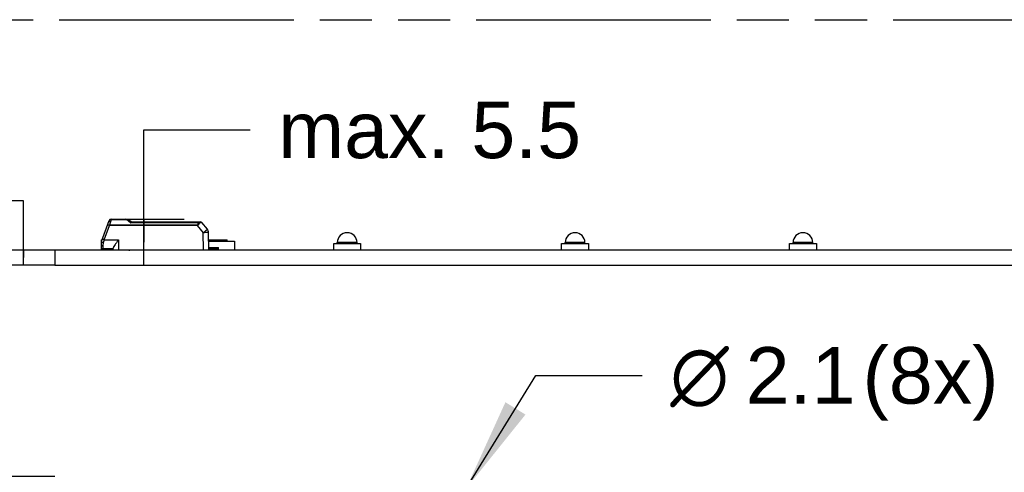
# Model space of a CAD drawing. Header units: millimetres. Extents: x 0 to 210, y 0 to 297.
# Tile 10 of 25: x 80 to 116, y 166 to 183. Entities that reach past the tile are written whole.
import ezdxf
from ezdxf.enums import TextEntityAlignment as Align

# ---------------------------------------------------------------- set-up
doc = ezdxf.new("R2010")
doc.units = ezdxf.units.MM
doc.header["$LTSCALE"] = 19.36
doc.linetypes.add('PHANTOM', pattern=[0.8, 0.45, -0.05, 0.1, -0.05, 0.1, -0.05])
doc.layers.get('0').update_dxf_attribs({"linetype": 'CONTINUOUS'})
doc.layers.add('DEFAULT_3', color=7, linetype='PHANTOM')
doc.layers.add('Z_DIM_2D', color=7, linetype='CONTINUOUS')
doc.styles.add('TEXTSTYLE_3', font='helveticaneueltw1g-ltcn.otf')
doc.styles.add('TEXTSTYLE_4', font='gdt', dxfattribs={"width": 0.7})
doc.dimstyles.new('DIMSTYLE_4', dxfattribs={"dimtxt": 2.1, "dimasz": 3.5, "dimexe": 1.5, "dimexo": 0, "dimgap": 0.525, "dimtad": 0, "dimtih": 1, "dimtoh": 1, "dimdec": 3, "dimlfac": 3, "dimdsep": 46, "dimtxsty": 'TEXTSTYLE_3', "dimblk": '_FILLED', "dimblk1": '_FILLED', "dimblk2": '_FILLED', "dimcen": 0.09, "dimclrt": 5, "dimadec": 0, "dimazin": 0, "dimtol": 1, "dimtp": 0.4, "dimtm": 0.4, "dimtfac": 1, "dimtdec": 3, "dimtofl": 0, "dimtmove": 0, "dimatfit": 3, "dimldrblk": '_FILLED', "dimfxl": 0, "dimtolj": 1, "dimarcsym": 0})
doc.dimstyles.new('DIMSTYLE_5', dxfattribs={"dimtxt": 2.1, "dimasz": 3.5, "dimexe": 1.5, "dimexo": 0, "dimgap": 1.05, "dimtad": 1, "dimdec": 3, "dimlfac": 3, "dimdsep": 46, "dimtxsty": 'TEXTSTYLE_3', "dimblk": '_FILLED', "dimblk1": '_FILLED', "dimblk2": '_FILLED', "dimcen": 0.09, "dimclrt": 5, "dimadec": 0, "dimazin": 0, "dimtol": 1, "dimtp": 0.15, "dimtm": 0.15, "dimtfac": 1, "dimtdec": 3, "dimtofl": 0, "dimtmove": 0, "dimatfit": 3, "dimldrblk": '_FILLED', "dimfxl": 0, "dimtolj": 1, "dimarcsym": 0})
doc.dimstyles.new('DIMSTYLE_6', dxfattribs={"dimtxt": 2.1, "dimasz": 3.5, "dimexe": 1.5, "dimexo": 0, "dimgap": 1.05, "dimtad": 1, "dimdec": 3, "dimlfac": 3, "dimdsep": 46, "dimtxsty": 'TEXTSTYLE_3', "dimblk": '_FILLED', "dimblk1": '_FILLED', "dimblk2": '_FILLED', "dimcen": 0.09, "dimclrt": 5, "dimadec": 0, "dimazin": 0, "dimtp": 0.1, "dimtm": 0.1, "dimtfac": 1, "dimtdec": 3, "dimtofl": 0, "dimtmove": 0, "dimatfit": 3, "dimldrblk": '_FILLED', "dimfxl": 0, "dimtolj": 1, "dimarcsym": 0})
doc.dimstyles.new('DIMSTYLE_7', dxfattribs={"dimtxt": 2.1, "dimasz": 3.5, "dimexe": 1.5, "dimexo": 0, "dimtad": 1, "dimdec": 3, "dimlfac": 3, "dimdsep": 46, "dimtxsty": 'TEXTSTYLE_3', "dimblk": '_FILLED', "dimblk1": '_FILLED', "dimblk2": '_FILLED', "dimcen": 0.09, "dimclrt": 5, "dimadec": 0, "dimazin": 0, "dimtp": 0.1, "dimtm": 0.1, "dimtfac": 1, "dimtdec": 3, "dimtmove": 0, "dimatfit": 2, "dimldrblk": '_FILLED', "dimfxl": 0, "dimtolj": 1, "dimarcsym": 0})

# ---------------------------------------------------------------- blocks, each defined once
blk = doc.blocks.new('*D14')
at = {"layer": 'Z_DIM_2D', "color": 2, "linetype": 'Continuous'}
blk.add_line((80.933, 165.706), (76.716, 165.706), dxfattribs=at)
at = {"layer": 'Z_DIM_2D', "color": 5, "linetype": 'Continuous'}
for s, height, style, p in [('49.5', 2.1, 'TEXTSTYLE_3', (71.482, 164.656)), ('`', 1.47, 'TEXTSTYLE_4', (73.197, 164.971)), ('0.4', 1.47, 'TEXTSTYLE_3', (75.666, 164.971))]:
    blk.add_text(s, height=height, dxfattribs=dict(at, style=style)).set_placement(p, align=Align.RIGHT)
blk = doc.blocks.new('_FILLED')
at = {"color": 0, "linetype": 'ByBlock'}
blk.add_solid([(0, 0), (-1, 0.125), (-1, -0.125)], dxfattribs=at)
blk = doc.blocks.new('_NONE')
blk = doc.blocks.new('*D15')
at = {"layer": 'Z_DIM_2D', "color": 2, "linetype": 'Continuous'}
for p, q in [((79.78, 175.954), (78.035, 175.954)), ((79.78, 173.838), (79.78, 175.954)), ((80.933, 174.113), (78.28, 174.113)), ((79.78, 174.113), (79.78, 173.838)), ((79.78, 173.563), (79.78, 173.838)), ((80.933, 173.563), (78.28, 173.563))]:
    blk.add_line(p, q, dxfattribs=at)
at = {"layer": 'Z_DIM_2D', "color": 5, "linetype": 'Continuous'}
for s, height, style, p in [('1.65', 2.1, 'TEXTSTYLE_3', (71.815, 174.904)), ('`', 1.47, 'TEXTSTYLE_4', (73.53, 175.219)), ('0.15', 1.47, 'TEXTSTYLE_3', (76.985, 175.219))]:
    blk.add_text(s, height=height, dxfattribs=dict(at, style=style)).set_placement(p, align=Align.RIGHT)
blk = doc.blocks.new('*D16')
at = {"layer": 'Z_DIM_2D', "color": 2, "linetype": 'Continuous'}
for p, q in [((84.242, 174.413), (84.242, 178.584)), ((84.242, 178.584), (88.192, 178.584)), ((83.573, 175.263), (85.742, 175.263)), ((84.242, 175.263), (84.242, 174.413)), ((84.242, 173.563), (84.242, 174.413))]:
    blk.add_line(p, q, dxfattribs=at)
at = {"layer": 'Z_DIM_2D', "color": 5, "linetype": 'Continuous', "style": 'TEXTSTYLE_3'}
blk.add_text('max. 5.5', height=2.1, dxfattribs=at).set_placement((89.242, 177.534))
blk = doc.blocks.new('*D17')
at = {"layer": 'Z_DIM_2D', "color": 2, "linetype": 'Continuous'}
for p, q in [((96.217, 165.254), (98.806, 169.461)), ((98.806, 169.461), (102.756, 169.461))]:
    blk.add_line(p, q, dxfattribs=at)
at = {"layer": 'Z_DIM_2D', "color": 2, "linetype": 'Continuous', "xscale": 3.5, "yscale": 3.5, "zscale": 3.5, "rotation": 238.3895203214}
blk.add_blockref('_FILLED', (96.217, 165.254), dxfattribs=at)
at = {"layer": 'Z_DIM_2D', "color": 5, "linetype": 'Continuous'}
for s, style, p in [('2.1', 'TEXTSTYLE_3', (106.606, 168.411)), (' (8x)', 'TEXTSTYLE_3', (110.132, 168.411)), ('n', 'TEXTSTYLE_4', (103.806, 168.411))]:
    blk.add_text(s, height=2.1, dxfattribs=dict(at, style=style)).set_placement(p)
blk = doc.blocks.new('*D18')
at = {"layer": 'Z_DIM_2D', "color": 2, "linetype": 'Continuous'}
for p, q in [((113.242, 157.97), (119.091, 168.885)), ((119.091, 168.885), (123.041, 168.885))]:
    blk.add_line(p, q, dxfattribs=at)
at = {"layer": 'Z_DIM_2D', "color": 2, "linetype": 'Continuous', "xscale": 3.5, "yscale": 3.5, "zscale": 3.5, "rotation": 241.8138655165}
blk.add_blockref('_FILLED', (113.242, 157.97), dxfattribs=at)
at = {"layer": 'Z_DIM_2D', "color": 5, "linetype": 'Continuous'}
for s, style, p in [(' (2x)', 'TEXTSTYLE_3', (130.417, 167.835)), ('3.5', 'TEXTSTYLE_3', (126.891, 167.835)), ('n', 'TEXTSTYLE_4', (124.091, 167.835))]:
    blk.add_text(s, height=2.1, dxfattribs=dict(at, style=style)).set_placement(p)

msp = doc.modelspace()

# ---------------------------------------------------------------- linework, layer by layer
at = {"color": 7, "linetype": 'Continuous'}
for p, q in [((82.67826, 174.4349), (82.96355, 175.21875)), ((83.0262, 175.26262), (83.57282, 175.26262)), ((83.78039, 175.16262), (83.68612, 175.22743)), ((83.77992, 175.16262), (86.34739, 175.16262)), ((86.60584, 174.89165), (86.39846, 175.1388)), ((82.66651, 174.49662), (82.66651, 174.41451)), ((82.66651, 174.49662), (82.70072, 174.49662)), ((82.7723, 174.49885), (82.74093, 174.39123)), ((86.65817, 174.12929), (86.65263, 174.76484)), ((86.65497, 174.49662), (87.34151, 174.49662)), ((86.74151, 174.49662), (86.74151, 174.44662)), ((87.20817, 174.44662), (87.20817, 174.49662)), ((87.30817, 174.44662), (87.30817, 174.49662)), ((87.34151, 174.44662), (87.34151, 174.49662)), ((82.65817, 174.32108), (82.65817, 174.22929)), ((82.66651, 174.1972), (82.66651, 174.11262)), ((82.67484, 174.11262), (82.67484, 174.18563)), ((83.10817, 174.16262), (82.72484, 174.16262)), ((83.10817, 174.12929), (83.10817, 174.19162)), ((83.10817, 174.12929), (86.65815, 174.12929)), ((83.44151, 174.12929), (83.45817, 174.11262)), ((83.93317, 174.12929), (83.93317, 174.11262)), ((84.09984, 174.11262), (84.09984, 174.12929)), ((84.49984, 174.12929), (84.49984, 174.11262)), ((84.54984, 174.11262), (84.54984, 174.12929)), ((84.64984, 174.11262), (84.64984, 174.12929)), ((84.65817, 174.11262), (84.65817, 174.12929)), ((84.67484, 174.11262), (84.67484, 174.12929)), ((84.79151, 174.11262), (84.79151, 174.12929)), ((85.72484, 174.12929), (85.72484, 174.11262)), ((85.89151, 174.11262), (85.89151, 174.12929)), ((85.89984, 174.11262), (85.89984, 174.12929)), ((85.99984, 174.11262), (85.99984, 174.12929)), ((86.03317, 174.11262), (86.03317, 174.12929)), ((86.65745, 174.21262), (87.02484, 174.21262)), ((86.65793, 174.16262), (86.97484, 174.16262)), ((86.66651, 174.21262), (86.66651, 174.44662)), ((86.66651, 174.44662), (87.61651, 174.44662)), ((87.02484, 174.11262), (87.02484, 174.21262)), ((87.61651, 174.44662), (87.61651, 174.11262)), ((91.29984, 174.11262), (91.29984, 174.36329)), ((91.29984, 174.36329), (92.29984, 174.36329)), ((91.43317, 174.36329), (91.43317, 174.39662)), ((91.64151, 174.11262), (91.64151, 174.12929)), ((91.64151, 174.12929), (91.95817, 174.12929)), ((91.95817, 174.11262), (91.95817, 174.12929)), ((92.16651, 174.36329), (92.16651, 174.39662)), ((92.29984, 174.36329), (92.29984, 174.11262)), ((99.76651, 174.11262), (99.76651, 174.36329)), ((99.76651, 174.36329), (100.76651, 174.36329)), ((99.89984, 174.36329), (99.89984, 174.39662)), ((100.63317, 174.36329), (100.63317, 174.39662)), ((100.76651, 174.36329), (100.76651, 174.11262)), ((108.23317, 174.36329), (109.23317, 174.36329)), ((108.23317, 174.11262), (108.23317, 174.36329)), ((108.3665, 174.36329), (108.3665, 174.39662)), ((109.09984, 174.36329), (109.09984, 174.39662)), ((109.23317, 174.36329), (109.23317, 174.11262)), ((80.93317, 174.11262), (80.93317, 173.56262)), ((121.39984, 174.11262), (80.93317, 174.11262)), ((80.93317, 173.56262), (121.39984, 173.56262))]:
    msp.add_line(p, q, dxfattribs=at)
at = {"color": 9, "linetype": 'Continuous'}
for p, q in [((83.02261, 175.23575), (83.01482, 175.2096)), ((83.0262, 175.2478), (83.02261, 175.23575)), ((83.0262, 175.2478), (83.0262, 175.26262)), ((83.57283, 175.2478), (83.0262, 175.2478)), ((83.57283, 175.2478), (83.57283, 175.26262)), ((82.7723, 174.49885), (82.96613, 175.03147)), ((82.99048, 175.1279), (82.96612, 175.04606)), ((82.96612, 175.04606), (82.96612, 175.03147)), ((86.2289, 175.04606), (82.96612, 175.04606)), ((86.22891, 175.03147), (82.96613, 175.03147)), ((83.00165, 175.16547), (82.99048, 175.1279)), ((83.01482, 175.2096), (83.00165, 175.16547)), ((83.66639, 175.20401), (83.70089, 175.17493)), ((86.27152, 175.12558), (83.76057, 175.12558)), ((86.22891, 175.04606), (86.22891, 175.03147)), ((86.22891, 175.03147), (86.45263, 174.76484)), ((86.27152, 175.12558), (86.27152, 175.16262)), ((82.7723, 174.49885), (83.30817, 174.49885)), ((83.30817, 174.49885), (83.30817, 174.12929)), ((86.45818, 174.12929), (86.45263, 174.76484)), ((82.72484, 174.2772), (82.72484, 174.16262)), ((83.24151, 174.11262), (83.24151, 174.12929)), ((83.48461, 174.12929), (83.48461, 174.11262)), ((86.34151, 174.12929), (86.34151, 174.11262)), ((86.97484, 174.16262), (86.97484, 174.21262)), ((92.16651, 174.39662), (91.43317, 174.39662)), ((100.63317, 174.39662), (99.89984, 174.39662)), ((109.09984, 174.39662), (108.3665, 174.39662))]:
    msp.add_line(p, q, dxfattribs=at)
at = {"color": 7, "linetype": 'Continuous'}
for centre, radius, start, end in [((83.0262, 175.19595), 0.06667, 90, 160.001657), ((83.57282, 175.06262), 0.2, 55.492497, 90), ((86.34739, 175.09595), 0.06667, 39.991174, 90), ((86.45263, 174.76309), 0.2, 0.5, 39.999986), ((84.05986, 173.91328), 0.95286, 142.081067, 142.301841), ((91.79984, 174.39662), 0.36667, 0, 180), ((100.26651, 174.39662), 0.36667, 0, 180), ((108.73317, 174.39662), 0.36667, 0, 180), ((82.99151, 174.32095), 0.33333, 160.031638, 179.939695), ((82.72484, 174.22929), 0.06667, 180, 269.999767), ((83.69151, 174.31262), 0.2, 270, 290.296257), ((86.97488, 174.07942), 0.0832, 53.100288, 90.029813)]:
    msp.add_arc(centre, radius, start, end, dxfattribs=at)
at = {"color": 9, "linetype": 'Continuous'}
for centre, radius, start, end in [((83.56901, 175.12611), 0.12227, 49.534755, 56.328143), ((77.00005, 167.27392), 10.35984, 49.948268, 50.078418), ((86.89473, 178.96475), 4.95614, 229.87784, 230.164968), ((86.09432, 178.00788), 3.70865, 230.190761, 230.878343), ((86.22746, 178.17097), 3.91917, 230.87266, 230.991023), ((87.22522, 170.34658), 4.86265, 100.594457, 100.96756), ((88.0989, 165.66961), 9.62052, 100.452638, 100.587883), ((82.81056, 174.60343), 0.22334, 249.980849, 251.83414)]:
    msp.add_arc(centre, radius, start, end, dxfattribs=at)
at = {"color": 7, "linetype": 'Continuous'}
msp.add_ellipse((82.72484, 174.07929), major_axis=(0.08333, 0), ratio=1, start_param=1.57079633, end_param=2.21429744, dxfattribs=at)
at = {"color": 9, "linetype": 'Continuous'}
for points, knots in [([(83.00023, 175.24714), (82.99181, 175.24545), (82.9764, 175.23912), (82.96608, 175.2257), (82.96355, 175.21875)], [0, 0, 0, 0, 0.53752698, 1, 1, 1, 1]), ([(83.6368, 175.22786), (83.63238, 175.23081), (83.61291, 175.2421), (83.59003, 175.24784), (83.57283, 175.2478)], [0, 0, 0, 0, 0.23582099, 1, 1, 1, 1]), ([(83.64836, 175.21913), (83.65183, 175.22171), (83.6625, 175.22875), (83.67877, 175.23249), (83.68612, 175.22743)], [0, 0, 0, 0, 0.32614994, 1, 1, 1, 1]), ([(82.90347, 175.05369), (82.90425, 175.05581), (82.91251, 175.05791), (82.93273, 175.05615), (82.95226, 175.05084), (82.96612, 175.04606)], [0, 0, 0, 0, 0.10466762, 0.32101832, 1, 1, 1, 1]), ([(82.96614, 175.03146), (82.95816, 175.03436), (82.94657, 175.03857), (82.93184, 175.04383), (82.92243, 175.04726), (82.91488, 175.04973), (82.9088, 175.05232), (82.9059, 175.05242), (82.90362, 175.05409), (82.90347, 175.05369)], [0, 0, 0, 0, 0.38284407, 0.55578125, 0.70719701, 0.83141571, 0.92385311, 0.98067839, 1, 1, 1, 1]), ([(83.00165, 175.16547), (82.99459, 175.16725), (82.97404, 175.17108), (82.94404, 175.1653), (82.93901, 175.15131)], [0, 0, 0, 0, 0.32858643, 1, 1, 1, 1]), ([(86.30009, 175.12041), (86.2973, 175.11148), (86.29078, 175.09342), (86.28071, 175.07129), (86.26937, 175.05457), (86.25327, 175.04127), (86.2388, 175.03485), (86.2289, 175.03147)], [0, 0, 0, 0, 0.234791, 0.48149479, 0.6084816, 0.73764734, 1, 1, 1, 1]), ([(86.27152, 175.16262), (86.27462, 175.16262), (86.28409, 175.15892), (86.29446, 175.14312), (86.29857, 175.12876), (86.30009, 175.12041)], [0, 0, 0, 0, 0.17254077, 0.52910376, 1, 1, 1, 1]), ([(86.39848, 175.13878), (86.39779, 175.1396), (86.39489, 175.13799), (86.39122, 175.13776), (86.38345, 175.1359), (86.37087, 175.13375), (86.35982, 175.13164), (86.35352, 175.13048)], [0, 0, 0, 0, 0.07051873, 0.15243578, 0.26523112, 0.57997548, 1, 1, 1, 1]), ([(86.45263, 174.76484), (86.47209, 174.78116), (86.50036, 174.80483), (86.53639, 174.83484), (86.55929, 174.85387), (86.57807, 174.8693), (86.59092, 174.88), (86.59853, 174.88592), (86.60234, 174.88936), (86.60439, 174.89023), (86.60564, 174.8919), (86.60584, 174.89165)], [0, 0, 0, 0, 0.38315083, 0.5560185, 0.70742582, 0.83169461, 0.92395411, 0.95697076, 0.98075537, 0.9951364, 1, 1, 1, 1]), ([(82.77229, 174.49886), (82.76431, 174.50175), (82.75272, 174.50597), (82.73799, 174.51123), (82.72857, 174.51466), (82.72103, 174.51712), (82.71495, 174.51972), (82.71204, 174.51982), (82.70977, 174.52148), (82.70962, 174.52107)], [0, 0, 0, 0, 0.38284071, 0.5557767, 0.70719229, 0.83141104, 0.92384832, 0.98067375, 1, 1, 1, 1]), ([(86.65263, 174.76484), (86.65263, 174.76517), (86.65058, 174.76475), (86.64844, 174.76537), (86.64328, 174.76521), (86.63357, 174.76552), (86.61674, 174.7655), (86.59226, 174.76559), (86.56232, 174.76552), (86.51519, 174.76533), (86.47815, 174.76506), (86.45263, 174.76484)], [0, 0, 0, 0, 0.00489317, 0.01930623, 0.04312908, 0.07619411, 0.16858343, 0.29296249, 0.44444144, 0.61728575, 1, 1, 1, 1]), ([(82.65817, 174.32095), (82.65817, 174.3086), (82.6736, 174.28919), (82.70036, 174.27955), (82.7167, 174.2772), (82.72484, 174.2772)], [0, 0, 0, 0, 0.43168805, 0.71558708, 1, 1, 1, 1]), ([(82.67827, 174.43493), (82.67723, 174.43208), (82.68119, 174.42319), (82.69973, 174.40849), (82.71924, 174.399), (82.7341, 174.39359)], [0, 0, 0, 0, 0.12580183, 0.34410468, 1, 1, 1, 1]), ([(82.74093, 174.39123), (82.73805, 174.38123), (82.72881, 174.34388), (82.72473, 174.30526), (82.72484, 174.2772)], [0, 0, 0, 0, 0.2706087, 1, 1, 1, 1])]:
    msp.add_open_spline(points, degree=3, knots=knots, dxfattribs=at)
for points in [[(83.0262, 175.2478), (83.01763, 175.24904), (83.00872, 175.24883), (83.00023, 175.24714)], [(86.30009, 175.12041), (86.2908, 175.12313), (86.28116, 175.12481), (86.27152, 175.12558)]]:
    msp.add_open_spline(points, degree=3, dxfattribs=at)
at = {"color": 7, "linetype": 'Continuous'}
for points, knots in [([(83.77992, 175.16262), (83.77839, 175.16262), (83.77489, 175.15871), (83.76811, 175.14707), (83.76392, 175.13464), (83.76057, 175.12558)], [0, 0, 0, 0, 0.10769322, 0.317486, 1, 1, 1, 1]), ([(86.2289, 175.04606), (86.23695, 175.04851), (86.24881, 175.05412), (86.25968, 175.06718), (86.26525, 175.08263), (86.26908, 175.10214), (86.27089, 175.11784), (86.27152, 175.12558)], [0, 0, 0, 0, 0.25933392, 0.38755348, 0.51358389, 0.76039887, 1, 1, 1, 1]), ([(83.30592, 174.49595), (83.28369, 174.46726), (83.24031, 174.41122), (83.18026, 174.33025), (83.13715, 174.26657), (83.11433, 174.22115), (83.10817, 174.20058), (83.10817, 174.19162)], [0, 0, 0, 0, 0.29798342, 0.58151164, 0.82836685, 0.92647567, 1, 1, 1, 1])]:
    msp.add_open_spline(points, degree=3, knots=knots, dxfattribs=at)
at = {"layer": 'DEFAULT_3', "color": 91, "linetype": 'PHANTOM', "true_color": 0x80ff80}
msp.add_line((50.12864, 182.68), (150.12864, 182.68), dxfattribs=at)

# ---------------------------------------------------------------- dimensions: what is measured, and where the dimension line sits
at = {"layer": 'Z_DIM_2D', "color": 2, "linetype": 'Continuous'}
dim = msp.add_linear_dim(base=(84.24177, 175.26262), p1=(80.93317, 173.56262), p2=(85.74177, 175.26262), angle=90, text='max. 5.5', dimstyle='DIMSTYLE_6', override={"dimtad": 0, "dimtih": 1, "dimtoh": 1, "dimblk1": 'NONE', "dimblk2": 'NONE', "dimsah": 1}, dxfattribs=at)
dim.commit()
dim.dimension.update_dxf_attribs({"geometry": '*D16', "text_midpoint": (93.91877, 178.54121), "dimtype": 160})
dim = msp.add_linear_dim(base=(79.77974, 174.11262), p1=(78.27974, 173.56262), p2=(78.27974, 174.11262), angle=90, dimstyle='DIMSTYLE_5', override={"dimtad": 0, "dimtih": 1, "dimtoh": 1, "dimblk1": 'NONE', "dimblk2": 'NONE', "dimsah": 1}, dxfattribs=at)
dim.commit()
dim.dimension.update_dxf_attribs({"geometry": '*D15', "text_midpoint": (71.93165, 175.95388), "dimtype": 160})
for p1, p2, text, picture, middle in [((96.21662, 165.25367), (95.84972, 164.65753), '%%c<> (8x)', '*D17', (109.22169, 169.46064)), ((113.24203, 157.96976), (112.69097, 156.94144), '%%c<> (2x)', '*D18', (129.50721, 168.88504))]:
    dim = msp.add_diameter_dim_2p(p1=p1, p2=p2, text=text, dimstyle='DIMSTYLE_7', override={"dimtad": 0, "dimtih": 1, "dimtoh": 1, "dimpost": '<>'}, dxfattribs=at)
    dim.commit()
    dim.dimension.update_dxf_attribs({"geometry": picture, "text_midpoint": middle, "dimtype": 163})
dim = msp.add_ordinate_dim(feature_location=(80.93317, 165.7056), offset=(-4.21764, 0), dtype=0, origin=(80.93317, 149.2056), dimstyle='DIMSTYLE_4', override={"dimblk1": 'NONE', "dimsah": 1}, dxfattribs=at)
dim.commit()
dim.dimension.update_dxf_attribs({"geometry": '*D14', "text_midpoint": (71.10561, 165.7056)})

doc.saveas('drawing.dxf')
